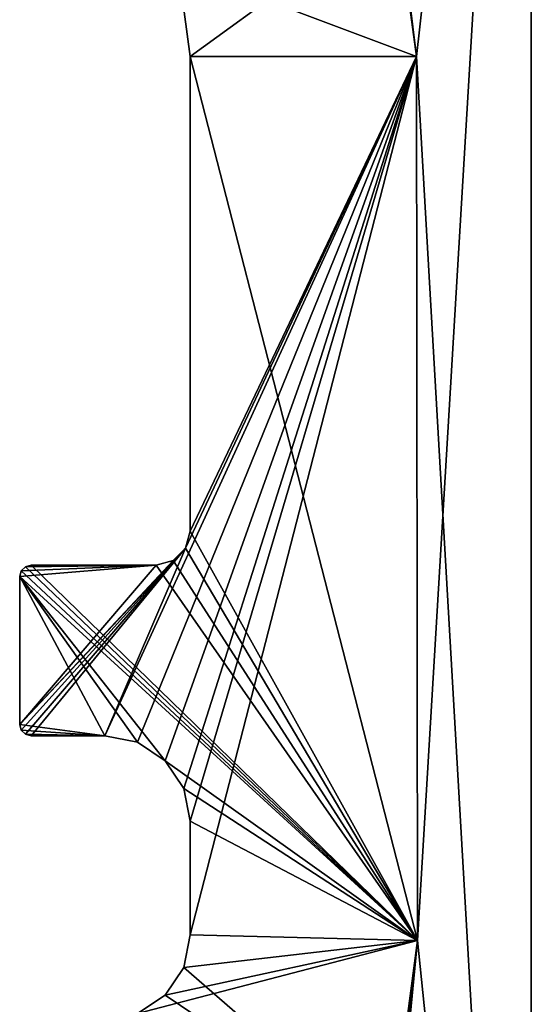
# Model space of a CAD drawing. Header units: millimetres. Extents: x 94.7 to 114.7, y -1235.4 to -1202.9.
# Tile 4 of 7: x 110.2 to 114.7, y -1225.2 to -1216.6. Entities that reach past the tile are written whole.
import ezdxf

# ---------------------------------------------------------------- set-up
doc = ezdxf.new("R2010")
doc.units = ezdxf.units.MM
doc.header["$LTSCALE"] = 65.185185
for name, color, linetype in [('1', 7, 'CONTINUOUS'), ('10', 7, 'CONTINUOUS'), ('11', 7, 'CONTINUOUS'), ('14', 7, 'CONTINUOUS'), ('15', 7, 'CONTINUOUS'), ('16', 7, 'CONTINUOUS'), ('2', 7, 'CONTINUOUS'), ('21', 7, 'CONTINUOUS'), ('22', 7, 'CONTINUOUS'), ('24', 7, 'CONTINUOUS'), ('4', 7, 'CONTINUOUS')]:
    doc.layers.add(name, color=color, linetype=linetype)

msp = doc.modelspace()

# ---------------------------------------------------------------- linework, layer by layer
at = {"layer": '1', "linetype": 'CONTINUOUS'}
for points in [[(112.9355, -1210.9051, 2055.5234), (114.6855, -1207.9051, 2055.5234), (113.676, -1216.8824, 2055.5234), (112.9355, -1210.9051, 2055.5234)], [(114.6855, -1207.9051, 2055.5234), (114.6855, -1234.4051, 2055.5234), (113.676, -1216.8824, 2055.5234), (114.6855, -1207.9051, 2055.5234)], [(112.9355, -1210.9051, 2055.5234), (113.676, -1216.8824, 2055.5234), (113.4981, -1215.5639, 2055.5234), (112.9355, -1210.9051, 2055.5234)], [(113.676, -1216.8824, 2055.5234), (114.6855, -1234.4051, 2055.5234), (113.6855, -1224.6551, 2055.5234), (113.676, -1216.8824, 2055.5234)], [(113.6855, -1224.6551, 2055.5234), (114.6855, -1234.4051, 2055.5234), (113.4451, -1226.4691, 2055.5234), (113.6855, -1224.6551, 2055.5234)]]:
    msp.add_3dface(points, dxfattribs=at)
at = {"layer": '10', "linetype": 'CONTINUOUS'}
for points in [[(111.6855, -1216.8824, 2817.2234), (113.4981, -1215.5639, 2817.2234), (111.5795, -1216.0919, 2817.2234), (111.6855, -1216.8824, 2817.2234)], [(113.676, -1216.8824, 2817.2234), (113.4981, -1215.5639, 2817.2234), (111.6855, -1216.8824, 2817.2234), (113.676, -1216.8824, 2817.2234)], [(110.9355, -1222.8551, 2817.2234), (113.676, -1216.8824, 2817.2234), (111.6453, -1221.2051, 2817.2234), (110.9355, -1222.8551, 2817.2234)], [(111.2225, -1222.9122, 2817.2234), (113.676, -1216.8824, 2817.2234), (110.9355, -1222.8551, 2817.2234), (111.2225, -1222.9122, 2817.2234)], [(111.4658, -1223.0748, 2817.2234), (113.676, -1216.8824, 2817.2234), (111.2225, -1222.9122, 2817.2234), (111.4658, -1223.0748, 2817.2234)], [(111.6284, -1223.3181, 2817.2234), (113.676, -1216.8824, 2817.2234), (111.4658, -1223.0748, 2817.2234), (111.6284, -1223.3181, 2817.2234)], [(111.6855, -1223.6051, 2817.2234), (113.676, -1216.8824, 2817.2234), (111.6284, -1223.3181, 2817.2234), (111.6855, -1223.6051, 2817.2234)], [(111.6453, -1221.2051, 2817.2234), (113.676, -1216.8824, 2817.2234), (111.6855, -1221.0551, 2817.2234), (111.6453, -1221.2051, 2817.2234)], [(111.6855, -1221.0551, 2817.2234), (113.676, -1216.8824, 2817.2234), (111.6855, -1216.8824, 2817.2234), (111.6855, -1221.0551, 2817.2234)], [(111.6855, -1224.6051, 2817.2234), (113.676, -1216.8824, 2817.2234), (111.6855, -1223.6051, 2817.2234), (111.6855, -1224.6051, 2817.2234)], [(113.6855, -1224.6551, 2817.2234), (113.676, -1216.8824, 2817.2234), (111.6855, -1224.6051, 2817.2234), (113.6855, -1224.6551, 2817.2234)], [(110.1855, -1222.7551, 2817.2234), (110.1989, -1222.8051, 2817.2234), (111.6453, -1221.2051, 2817.2234), (110.1855, -1222.7551, 2817.2234)], [(111.5355, -1221.3149, 2817.2234), (110.1855, -1222.7551, 2817.2234), (111.6453, -1221.2051, 2817.2234), (111.5355, -1221.3149, 2817.2234)], [(110.1989, -1222.8051, 2817.2234), (110.2355, -1222.8417, 2817.2234), (111.6453, -1221.2051, 2817.2234), (110.1989, -1222.8051, 2817.2234)], [(110.2355, -1222.8417, 2817.2234), (110.2855, -1222.8551, 2817.2234), (111.6453, -1221.2051, 2817.2234), (110.2355, -1222.8417, 2817.2234)], [(110.2855, -1222.8551, 2817.2234), (110.9355, -1222.8551, 2817.2234), (111.6453, -1221.2051, 2817.2234), (110.2855, -1222.8551, 2817.2234)], [(111.3855, -1221.3551, 2817.2234), (110.1855, -1222.7551, 2817.2234), (111.5355, -1221.3149, 2817.2234), (111.3855, -1221.3551, 2817.2234)], [(110.1855, -1221.4551, 2817.2234), (110.1855, -1222.7551, 2817.2234), (111.3855, -1221.3551, 2817.2234), (110.1855, -1221.4551, 2817.2234)], [(110.1989, -1221.4051, 2817.2234), (110.1855, -1221.4551, 2817.2234), (111.3855, -1221.3551, 2817.2234), (110.1989, -1221.4051, 2817.2234)], [(110.2355, -1221.3685, 2817.2234), (110.1989, -1221.4051, 2817.2234), (111.3855, -1221.3551, 2817.2234), (110.2355, -1221.3685, 2817.2234)], [(110.2855, -1221.3551, 2817.2234), (110.2355, -1221.3685, 2817.2234), (111.3855, -1221.3551, 2817.2234), (110.2855, -1221.3551, 2817.2234)], [(113.4451, -1226.4691, 2817.2234), (113.6855, -1224.6551, 2817.2234), (111.2225, -1225.298, 2817.2234), (113.4451, -1226.4691, 2817.2234)], [(111.2225, -1225.298, 2817.2234), (113.6855, -1224.6551, 2817.2234), (111.4658, -1225.1354, 2817.2234), (111.2225, -1225.298, 2817.2234)], [(111.4658, -1225.1354, 2817.2234), (113.6855, -1224.6551, 2817.2234), (111.6284, -1224.8921, 2817.2234), (111.4658, -1225.1354, 2817.2234)], [(111.6284, -1224.8921, 2817.2234), (113.6855, -1224.6551, 2817.2234), (111.6855, -1224.6051, 2817.2234), (111.6284, -1224.8921, 2817.2234)]]:
    msp.add_3dface(points, dxfattribs=at)
at = {"layer": '11', "linetype": 'CONTINUOUS'}
for points in [[(113.4981, -1215.5639, 2056.8234), (113.676, -1216.8824, 2056.8234), (111.5795, -1216.0919, 2056.8234), (113.4981, -1215.5639, 2056.8234)], [(111.5795, -1216.0919, 2056.8234), (113.676, -1216.8824, 2056.8234), (111.6855, -1216.8824, 2056.8234), (111.5795, -1216.0919, 2056.8234)], [(111.6855, -1216.8824, 2056.8234), (113.6855, -1224.6551, 2056.8234), (111.6855, -1221.0551, 2056.8234), (111.6855, -1216.8824, 2056.8234)], [(113.676, -1216.8824, 2056.8234), (113.6855, -1224.6551, 2056.8234), (111.6855, -1216.8824, 2056.8234), (113.676, -1216.8824, 2056.8234)], [(111.6855, -1221.0551, 2056.8234), (113.6855, -1224.6551, 2056.8234), (111.6453, -1221.2051, 2056.8234), (111.6855, -1221.0551, 2056.8234)], [(111.6453, -1221.2051, 2056.8234), (113.6855, -1224.6551, 2056.8234), (111.5355, -1221.3149, 2056.8234), (111.6453, -1221.2051, 2056.8234)], [(110.2355, -1221.3685, 2056.8234), (113.6855, -1224.6551, 2056.8234), (110.1989, -1221.4051, 2056.8234), (110.2355, -1221.3685, 2056.8234)], [(110.2855, -1221.3551, 2056.8234), (113.6855, -1224.6551, 2056.8234), (110.2355, -1221.3685, 2056.8234), (110.2855, -1221.3551, 2056.8234)], [(111.3855, -1221.3551, 2056.8234), (113.6855, -1224.6551, 2056.8234), (110.2855, -1221.3551, 2056.8234), (111.3855, -1221.3551, 2056.8234)], [(111.5355, -1221.3149, 2056.8234), (113.6855, -1224.6551, 2056.8234), (111.3855, -1221.3551, 2056.8234), (111.5355, -1221.3149, 2056.8234)], [(110.1989, -1221.4051, 2056.8234), (113.6855, -1224.6551, 2056.8234), (110.1855, -1221.4551, 2056.8234), (110.1989, -1221.4051, 2056.8234)], [(110.1855, -1222.7551, 2056.8234), (110.1855, -1221.4551, 2056.8234), (110.9355, -1222.8551, 2056.8234), (110.1855, -1222.7551, 2056.8234)], [(110.1855, -1221.4551, 2056.8234), (113.6855, -1224.6551, 2056.8234), (111.4658, -1223.0748, 2056.8234), (110.1855, -1221.4551, 2056.8234)], [(111.2225, -1222.9122, 2056.8234), (110.1855, -1221.4551, 2056.8234), (111.4658, -1223.0748, 2056.8234), (111.2225, -1222.9122, 2056.8234)], [(110.9355, -1222.8551, 2056.8234), (110.1855, -1221.4551, 2056.8234), (111.2225, -1222.9122, 2056.8234), (110.9355, -1222.8551, 2056.8234)], [(110.1989, -1222.8051, 2056.8234), (110.1855, -1222.7551, 2056.8234), (110.9355, -1222.8551, 2056.8234), (110.1989, -1222.8051, 2056.8234)], [(110.2355, -1222.8417, 2056.8234), (110.1989, -1222.8051, 2056.8234), (110.9355, -1222.8551, 2056.8234), (110.2355, -1222.8417, 2056.8234)], [(110.2855, -1222.8551, 2056.8234), (110.2355, -1222.8417, 2056.8234), (110.9355, -1222.8551, 2056.8234), (110.2855, -1222.8551, 2056.8234)], [(111.4658, -1223.0748, 2056.8234), (113.6855, -1224.6551, 2056.8234), (111.6284, -1223.3181, 2056.8234), (111.4658, -1223.0748, 2056.8234)], [(111.6284, -1223.3181, 2056.8234), (113.6855, -1224.6551, 2056.8234), (111.6855, -1223.6051, 2056.8234), (111.6284, -1223.3181, 2056.8234)], [(111.6855, -1223.6051, 2056.8234), (113.6855, -1224.6551, 2056.8234), (111.6855, -1224.6051, 2056.8234), (111.6855, -1223.6051, 2056.8234)], [(111.6855, -1224.6051, 2056.8234), (113.6855, -1224.6551, 2056.8234), (111.6284, -1224.8921, 2056.8234), (111.6855, -1224.6051, 2056.8234)], [(113.6855, -1224.6551, 2056.8234), (113.4451, -1226.4691, 2056.8234), (111.6284, -1224.8921, 2056.8234), (113.6855, -1224.6551, 2056.8234)], [(111.6284, -1224.8921, 2056.8234), (113.4451, -1226.4691, 2056.8234), (111.4658, -1225.1354, 2056.8234), (111.6284, -1224.8921, 2056.8234)], [(111.4658, -1225.1354, 2056.8234), (113.4451, -1226.4691, 2056.8234), (111.2225, -1225.298, 2056.8234), (111.4658, -1225.1354, 2056.8234)]]:
    msp.add_3dface(points, dxfattribs=at)
at = {"layer": '14', "linetype": 'CONTINUOUS'}
for points in [[(110.9355, -1222.8551, 2817.2234), (110.9355, -1222.8551, 2056.8234), (111.2225, -1222.9122, 2056.8234), (110.9355, -1222.8551, 2817.2234)], [(111.2225, -1222.9122, 2817.2234), (110.9355, -1222.8551, 2817.2234), (111.2225, -1222.9122, 2056.8234), (111.2225, -1222.9122, 2817.2234)], [(111.2225, -1222.9122, 2817.2234), (111.2225, -1222.9122, 2056.8234), (111.4658, -1223.0748, 2056.8234), (111.2225, -1222.9122, 2817.2234)], [(111.4658, -1223.0748, 2817.2234), (111.2225, -1222.9122, 2817.2234), (111.4658, -1223.0748, 2056.8234), (111.4658, -1223.0748, 2817.2234)], [(111.4658, -1223.0748, 2817.2234), (111.4658, -1223.0748, 2056.8234), (111.6284, -1223.3181, 2056.8234), (111.4658, -1223.0748, 2817.2234)], [(111.6284, -1223.3181, 2817.2234), (111.4658, -1223.0748, 2817.2234), (111.6284, -1223.3181, 2056.8234), (111.6284, -1223.3181, 2817.2234)], [(111.6284, -1223.3181, 2817.2234), (111.6284, -1223.3181, 2056.8234), (111.6855, -1223.6051, 2056.8234), (111.6284, -1223.3181, 2817.2234)], [(111.6855, -1223.6051, 2817.2234), (111.6284, -1223.3181, 2817.2234), (111.6855, -1223.6051, 2056.8234), (111.6855, -1223.6051, 2817.2234)]]:
    msp.add_3dface(points, dxfattribs=at)
at = {"layer": '15', "linetype": 'CONTINUOUS'}
for points in [[(111.6855, -1221.0551, 2817.2234), (111.6855, -1216.8824, 2056.8234), (111.6855, -1221.0551, 2056.8234), (111.6855, -1221.0551, 2817.2234)], [(111.6855, -1221.0551, 2817.2234), (111.6855, -1216.8824, 2817.2234), (111.6855, -1216.8824, 2056.8234), (111.6855, -1221.0551, 2817.2234)]]:
    msp.add_3dface(points, dxfattribs=at)
at = {"layer": '16', "linetype": 'CONTINUOUS'}
for points in [[(111.6855, -1216.8824, 2817.2234), (111.5795, -1216.0919, 2817.2234), (111.6855, -1216.8824, 2056.8234), (111.6855, -1216.8824, 2817.2234)], [(111.5795, -1216.0919, 2817.2234), (111.5795, -1216.0919, 2056.8234), (111.6855, -1216.8824, 2056.8234), (111.5795, -1216.0919, 2817.2234)]]:
    msp.add_3dface(points, dxfattribs=at)
at = {"layer": '2', "linetype": 'CONTINUOUS'}
for points in [[(113.4981, -1215.5639, 2818.5234), (113.676, -1216.8824, 2818.5234), (114.6855, -1207.9051, 2818.5234), (113.4981, -1215.5639, 2818.5234)], [(113.676, -1216.8824, 2818.5234), (113.6855, -1224.6551, 2818.5234), (114.6855, -1207.9051, 2818.5234), (113.676, -1216.8824, 2818.5234)], [(114.6855, -1207.9051, 2818.5234), (113.6855, -1224.6551, 2818.5234), (114.6855, -1234.4051, 2818.5234), (114.6855, -1207.9051, 2818.5234)], [(112.8403, -1231.9268, 2818.5234), (112.9355, -1232.4051, 2818.5234), (113.6855, -1224.6551, 2818.5234), (112.8403, -1231.9268, 2818.5234)], [(113.4451, -1226.4691, 2818.5234), (112.8403, -1231.9268, 2818.5234), (113.6855, -1224.6551, 2818.5234), (113.4451, -1226.4691, 2818.5234)], [(113.6855, -1224.6551, 2818.5234), (112.9355, -1232.4051, 2818.5234), (114.6855, -1234.4051, 2818.5234), (113.6855, -1224.6551, 2818.5234)]]:
    msp.add_3dface(points, dxfattribs=at)
at = {"layer": '21', "linetype": 'CONTINUOUS'}
for points in [[(110.2855, -1221.3551, 2817.2234), (111.3855, -1221.3551, 2817.2234), (111.3855, -1221.3551, 2056.8234), (110.2855, -1221.3551, 2817.2234)], [(110.2855, -1221.3551, 2817.2234), (111.3855, -1221.3551, 2056.8234), (110.2855, -1221.3551, 2056.8234), (110.2855, -1221.3551, 2817.2234)]]:
    msp.add_3dface(points, dxfattribs=at)
at = {"layer": '22', "linetype": 'CONTINUOUS'}
for points in [[(111.6453, -1221.2051, 2817.2234), (111.6855, -1221.0551, 2817.2234), (111.6453, -1221.2051, 2056.8234), (111.6453, -1221.2051, 2817.2234)], [(111.6855, -1221.0551, 2817.2234), (111.6855, -1221.0551, 2056.8234), (111.6453, -1221.2051, 2056.8234), (111.6855, -1221.0551, 2817.2234)], [(111.5355, -1221.3149, 2817.2234), (111.6453, -1221.2051, 2817.2234), (111.5355, -1221.3149, 2056.8234), (111.5355, -1221.3149, 2817.2234)], [(111.6453, -1221.2051, 2817.2234), (111.6453, -1221.2051, 2056.8234), (111.5355, -1221.3149, 2056.8234), (111.6453, -1221.2051, 2817.2234)], [(111.3855, -1221.3551, 2817.2234), (111.5355, -1221.3149, 2817.2234), (111.3855, -1221.3551, 2056.8234), (111.3855, -1221.3551, 2817.2234)], [(111.5355, -1221.3149, 2817.2234), (111.5355, -1221.3149, 2056.8234), (111.3855, -1221.3551, 2056.8234), (111.5355, -1221.3149, 2817.2234)]]:
    msp.add_3dface(points, dxfattribs=at)
at = {"layer": '24', "linetype": 'CONTINUOUS'}
for points in [[(110.1855, -1222.7551, 2817.2234), (110.1855, -1221.4551, 2056.8234), (110.1855, -1222.7551, 2056.8234), (110.1855, -1222.7551, 2817.2234)], [(110.1855, -1222.7551, 2817.2234), (110.1855, -1221.4551, 2817.2234), (110.1855, -1221.4551, 2056.8234), (110.1855, -1222.7551, 2817.2234)]]:
    msp.add_3dface(points, dxfattribs=at)
at = {"layer": '4', "linetype": 'CONTINUOUS'}
for points in [[(114.6855, -1234.4051, 2055.5234), (114.6855, -1207.9051, 2055.5234), (114.6855, -1202.9051, 2821.0234), (114.6855, -1234.4051, 2055.5234)], [(114.6855, -1207.9051, 2818.5234), (114.6855, -1234.4051, 2055.5234), (114.6855, -1202.9051, 2821.0234), (114.6855, -1207.9051, 2818.5234)], [(114.6855, -1234.4051, 2055.5234), (114.6855, -1207.9051, 2818.5234), (114.6855, -1234.4051, 2818.5234), (114.6855, -1234.4051, 2055.5234)]]:
    msp.add_3dface(points, dxfattribs=at)

doc.saveas('drawing.dxf')
